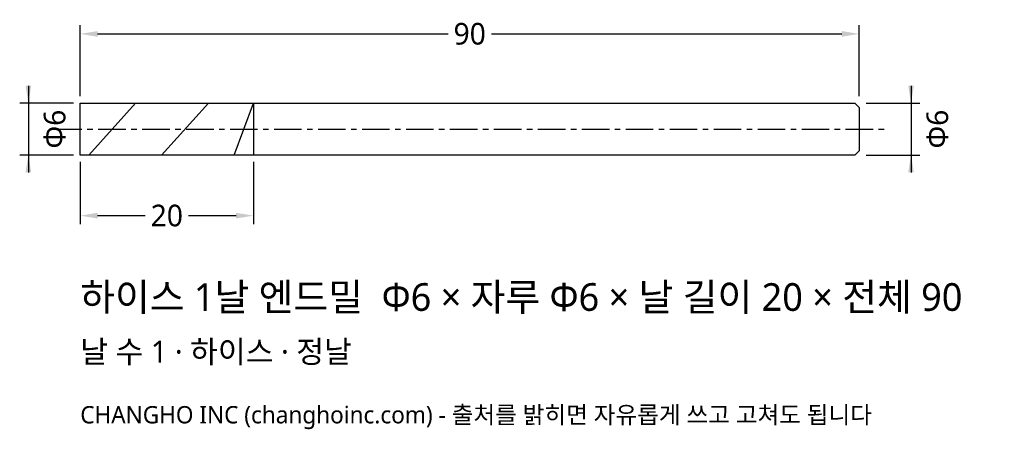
# Model space of a CAD drawing. Header units: millimetres. Extents: x -7 to 107, y -35 to 13.
import ezdxf

# ---------------------------------------------------------------- set-up
doc = ezdxf.new("R2010")
doc.units = ezdxf.units.MM
doc.linetypes.add('CENTER', pattern=[5.08, 3.175, -0.635, 0.635, -0.635])
for name, color, linetype in [('문자', 7, 'CONTINUOUS'), ('외형선', 7, 'CONTINUOUS'), ('중심선', 1, 'CENTER'), ('참고선', 8, 'CONTINUOUS'), ('치수', 4, 'CONTINUOUS')]:
    doc.layers.add(name, color=color, linetype=linetype)
doc.styles.add('CH_KOR', font='malgun.ttf')
doc.dimstyles.new('CH_DIM', dxfattribs={"dimtxt": 2.5, "dimasz": 2, "dimexe": 1, "dimexo": 0.8, "dimgap": 0.8, "dimtad": 1, "dimdec": 1, "dimdsep": 46, "dimtxsty": 'CH_KOR', "dimcen": 2.5, "dimclrd": 4, "dimclre": 4, "dimclrt": 4, "dimazin": 3, "dimtfac": 1, "dimtmove": 0, "dimatfit": 3})

# ---------------------------------------------------------------- blocks, each defined once
blk = doc.blocks.new('_CLOSEDFILLED')
at = {"color": 0, "linetype": 'BYBLOCK'}
blk.add_solid([(-1, 0.164), (0, 0), (-1, -0.164)], dxfattribs=at)
blk = doc.blocks.new('*D1')
at = {"color": 4}
for p, q in [((-6, 5), (-6, -5)), ((-0.8, 3), (-7, 3)), ((-0.8, -3), (-7, -3))]:
    blk.add_line(p, q, dxfattribs=at)
at = {"layer": 'Defpoints'}
for p in [(-6, 3), (0, 3), (0, -3)]:
    blk.add_point(p, dxfattribs=at)
at = {"layer": '치수', "color": 4, "xscale": 2, "yscale": 2}
for p, rotation in [((-6, 3), 270), ((-6, -3), 90)]:
    blk.add_blockref('_CLOSEDFILLED', p, dxfattribs=dict(at, rotation=rotation))
at = {"layer": '치수', "color": 4, "insert": (-2.95, 0), "char_height": 2.5, "attachment_point": 5, "rotation": 90, "style": 'CH_KOR'}
blk.add_mtext('Φ6', dxfattribs=at)
blk = doc.blocks.new('*D2')
at = {"color": 4}
for p, q in [((96, 5), (96, -5)), ((90.8, 3), (97, 3)), ((90.8, -3), (97, -3))]:
    blk.add_line(p, q, dxfattribs=at)
at = {"layer": 'Defpoints'}
for p in [(90, 3), (96, 3), (90, -3)]:
    blk.add_point(p, dxfattribs=at)
at = {"layer": '치수', "color": 4, "xscale": 2, "yscale": 2}
for p, rotation in [((96, 3), 270), ((96, -3), 90)]:
    blk.add_blockref('_CLOSEDFILLED', p, dxfattribs=dict(at, rotation=rotation))
at = {"layer": '치수', "color": 4, "insert": (99.05, 0), "char_height": 2.5, "attachment_point": 5, "rotation": 90, "style": 'CH_KOR'}
blk.add_mtext('Φ6', dxfattribs=at)
blk = doc.blocks.new('*D3')
at = {"color": 4}
for p, q in [((0, -3.8), (0, -11)), ((20, -3.8), (20, -11)), ((2, -10), (7.5, -10)), ((12.5, -10), (18, -10))]:
    blk.add_line(p, q, dxfattribs=at)
at = {"layer": 'Defpoints'}
for p in [(0, -3), (20, -3), (0, -10)]:
    blk.add_point(p, dxfattribs=at)
at = {"layer": '치수', "color": 4, "xscale": 2, "yscale": 2, "rotation": 180}
blk.add_blockref('_CLOSEDFILLED', (0, -10), dxfattribs=at)
at = {"layer": '치수', "color": 4, "xscale": 2, "yscale": 2}
blk.add_blockref('_CLOSEDFILLED', (20, -10), dxfattribs=at)
at = {"layer": '치수', "color": 4, "insert": (10, -10), "char_height": 2.5, "attachment_point": 5, "style": 'CH_KOR'}
blk.add_mtext('20', dxfattribs=at)
blk = doc.blocks.new('*D4')
at = {"color": 4}
for p, q in [((0, 3.8), (0, 12)), ((90, 3.8), (90, 12)), ((2, 11), (42.5, 11)), ((47.5, 11), (88, 11))]:
    blk.add_line(p, q, dxfattribs=at)
at = {"layer": 'Defpoints'}
for p in [(0, 11), (0, 3), (90, 3)]:
    blk.add_point(p, dxfattribs=at)
at = {"layer": '치수', "color": 4, "xscale": 2, "yscale": 2, "rotation": 180}
blk.add_blockref('_CLOSEDFILLED', (0, 11), dxfattribs=at)
at = {"layer": '치수', "color": 4, "xscale": 2, "yscale": 2}
blk.add_blockref('_CLOSEDFILLED', (90, 11), dxfattribs=at)
at = {"layer": '치수', "color": 4, "insert": (45, 11), "char_height": 2.5, "attachment_point": 5, "style": 'CH_KOR'}
blk.add_mtext('90', dxfattribs=at)

msp = doc.modelspace()

# ---------------------------------------------------------------- linework, layer by layer
at = {"layer": '외형선'}
msp.add_lwpolyline([(0, 3), (20, 3), (20, 3), (89.5, 3), (90, 2.5), (90, -2.5), (89.5, -3), (20, -3), (20, -3), (0, -3)], close=True, dxfattribs=at)
at = {"layer": '중심선'}
msp.add_line((-3, 0), (93, 0), dxfattribs=at)
at = {"layer": '참고선'}
for p, q in [((1, -3), (6.4, 3)), ((9.4, -3), (14.8, 3)), ((17.8, -3), (20, 3)), ((20, 3), (20, -3))]:
    msp.add_line(p, q, dxfattribs=at)

# ---------------------------------------------------------------- texts
at = {"layer": '문자', "style": 'CH_KOR'}
for s, height, p in [('하이스 1날 엔드밀  Φ6 × 자루 Φ6 × 날 길이 20 × 전체 90', 3.2, (0, -21)), ('날 수 1 · 하이스 · 정날', 2.56, (0, -27)), ('CHANGHO INC (changhoinc.com) - 출처를 밝히면 자유롭게 쓰고 고쳐도 됩니다', 2, (0, -34))]:
    msp.add_text(s, height=height, dxfattribs=at).set_placement(p)

# ---------------------------------------------------------------- dimensions: what is measured, and where the dimension line sits
at = {"layer": '치수'}
for base, p1, p2, text, picture, middle in [((0, 11), (0, 3), (90, 3), '90', '*D4', (45, 11)), ((0, -10), (0, -3), (20, -3), '20', '*D3', (10, -10))]:
    dim = msp.add_linear_dim(base=base, p1=p1, p2=p2, text=text, dimstyle='CH_DIM', override={"dimscale": 1}, dxfattribs=at)
    dim.commit()
    dim.dimension.update_dxf_attribs({"geometry": picture, "text_midpoint": middle})
for base, p1, p2, picture, middle in [((-6, 3), (0, 3), (0, -3), '*D1', (-2.95, 0)), ((96, 3), (90, 3), (90, -3), '*D2', (99.05, 0))]:
    dim = msp.add_linear_dim(base=base, p1=p1, p2=p2, angle=90, text='Φ6', dimstyle='CH_DIM', override={"dimscale": 1}, dxfattribs=at)
    dim.commit()
    dim.dimension.update_dxf_attribs({"geometry": picture, "text_midpoint": middle})

doc.saveas('drawing.dxf')
